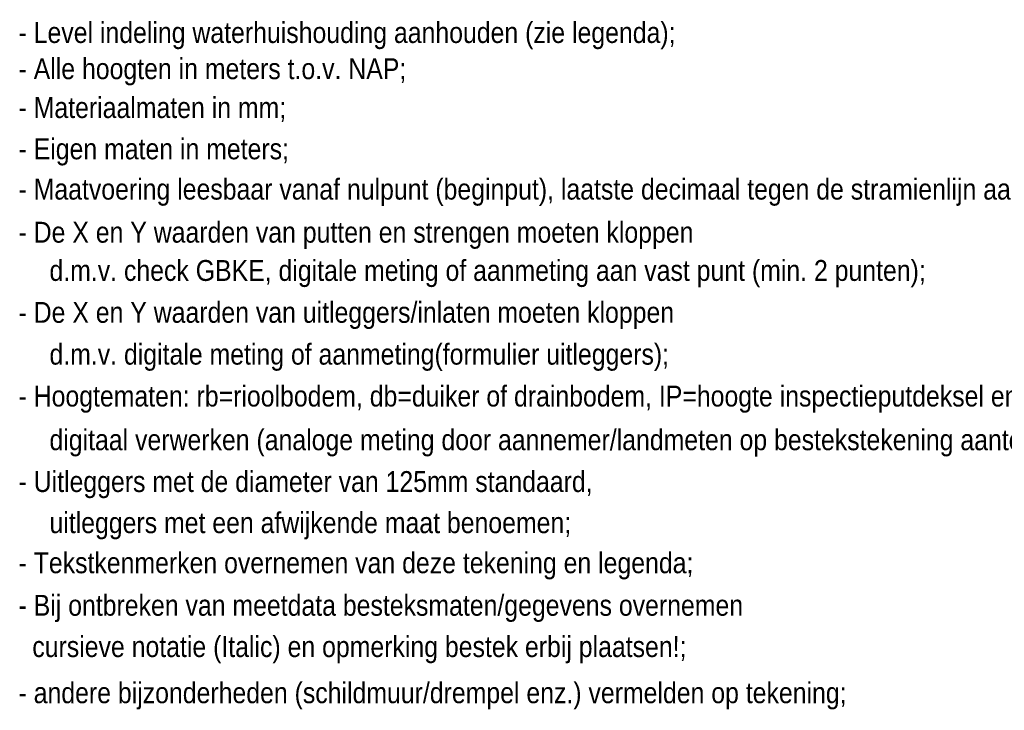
# Model space of a CAD drawing. Header units: metres. Extents: x 170701 to 171309, y 446948 to 447368.
# Tile 13 of 17: x 171196 to 171251, y 447011 to 447049. Entities that reach past the tile are written whole.
import ezdxf

# ---------------------------------------------------------------- set-up
doc = ezdxf.new("R2010")
doc.units = ezdxf.units.M
doc.header["$MEASUREMENT"] = 0
doc.layers.add('60', color=7, linetype='Continuous', lineweight=0)
doc.styles.add('Style-WORKING', font='WORKING.shx')

msp = doc.modelspace()

# ---------------------------------------------------------------- texts
at = {"layer": '60', "color": 7, "linetype": 'Continuous', "lineweight": 0, "style": 'Style-WORKING', "width": 0.888891}
for s, p in [('- Level indeling waterhuishouding aanhouden (zie legenda);', (171196.163, 447048.043)), ('- Alle hoogten in meters t.o.v. NAP;', (171196.163, 447046.047)), ('- Materiaalmaten in mm;', (171196.163, 447043.902)), ('- Eigen maten in meters;', (171196.163, 447041.624)), ('- Maatvoering leesbaar vanaf nulpunt (beginput), laatste decimaal tegen de stramienlijn aan plaatsen', (171196.163, 447039.401)), ('- De X en Y waarden van putten en strengen moeten kloppen', (171196.163, 447037.024)), ('d.m.v. check GBKE, digitale meting of aanmeting aan vast punt (min. 2 punten);', (171197.87, 447034.914)), ('- De X en Y waarden van uitleggers/inlaten moeten kloppen', (171196.163, 447032.603)), ('d.m.v. digitale meting of aanmeting(formulier uitleggers);', (171197.87, 447030.294)), ('- Hoogtematen: rb=rioolbodem, db=duiker of drainbodem, IP=hoogte inspectieputdeksel en D=drempel/stuwniveau', (171196.163, 447027.982)), ('digitaal verwerken (analoge meting door aannemer/landmeten op bestekstekening aantekenen);', (171197.87, 447025.571)), ('- Uitleggers met de diameter van 125mm standaard,', (171196.163, 447023.265)), ('uitleggers met een afwijkende maat benoemen;', (171197.87, 447020.996)), ('- Tekstkenmerken overnemen van deze tekening en legenda;', (171196.163, 447018.783)), ('- Bij ontbreken van meetdata besteksmaten/gegevens overnemen', (171196.163, 447016.437)), ('  cursieve notatie (Italic) en opmerking bestek erbij plaatsen!;', (171196.163, 447014.158)), ('- andere bijzonderheden (schildmuur/drempel enz.) vermelden op tekening;', (171196.163, 447011.611))]:
    msp.add_text(s, height=1.152, dxfattribs=at).set_placement(p)

doc.saveas('drawing.dxf')
